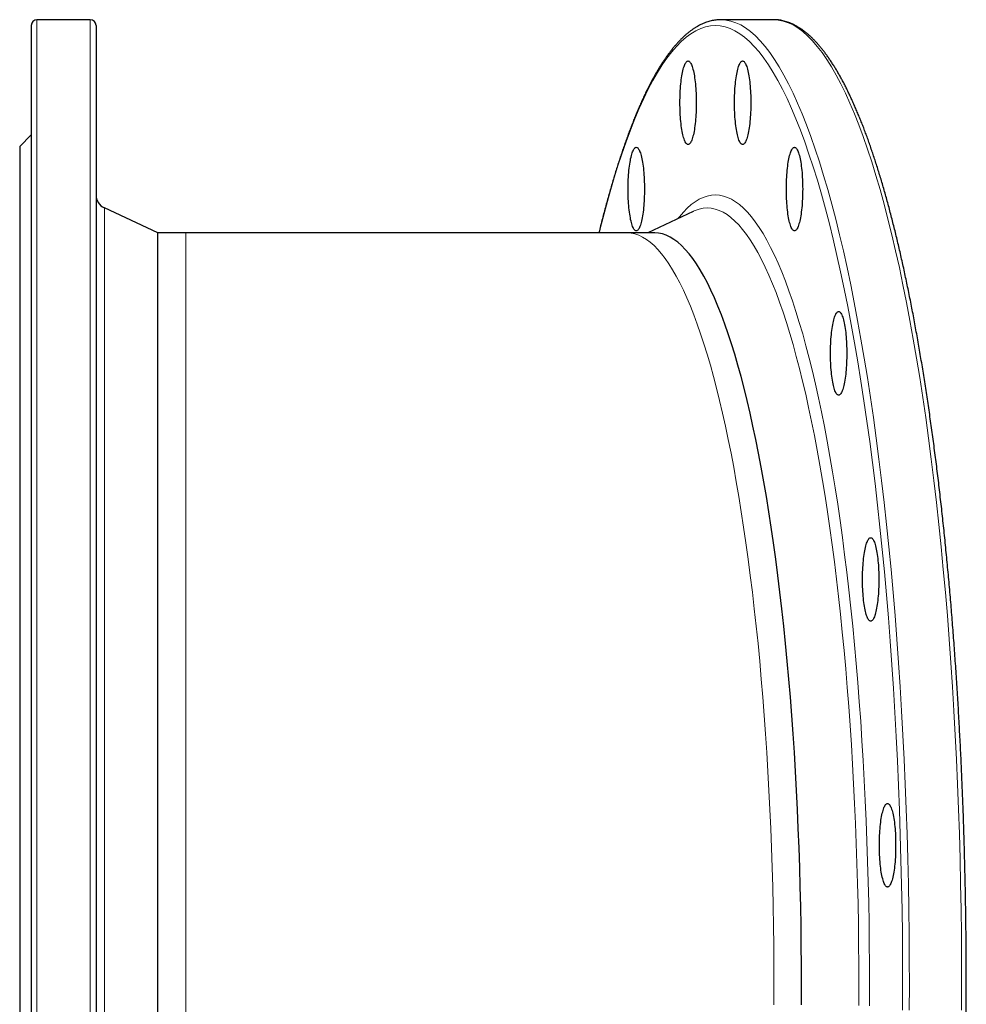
# Model space of a CAD drawing. Header units: millimetres. Extents: x -28 to 1145, y -434 to 1052.
# Tile 2 of 3: x -28 to 300, y -106 to 236. Entities that reach past the tile are written whole.
import ezdxf

# ---------------------------------------------------------------- set-up
doc = ezdxf.new("R2010")
doc.units = ezdxf.units.MM

msp = doc.modelspace()

# ---------------------------------------------------------------- linework, layer by layer
at = {"color": 7, "linetype": 'Continuous', "lineweight": 25}
for p, q in [((-24.46, 233.67), (-24.46, -99.33)), ((-3.96, 235.67), (-22.46, 235.67)), ((-1.96, 233.67), (-1.96, -99.33)), ((233.06, 235.67), (214.91, 235.67)), ((233.37, 235.67), (233.06, 235.67)), ((-24.46, 195.67), (-28.46, 191.67)), ((-28.46, 191.67), (-28.46, -99.33)), ((19.48, 161.67), (0.92, 170.33)), ((205.24, 169.16), (189.55, 161.67)), ((205.26, 169.17), (205.24, 169.16)), ((29.22, 161.67), (19.48, 161.67)), ((19.48, -360.33), (19.48, 161.67)), ((182.37, 161.67), (29.22, 161.67)), ((191.92, 161.67), (182.37, 161.67)), ((-28.46, -99.33), (-28.46, -390.33)), ((-24.46, -99.33), (-24.46, -432.33)), ((-1.96, -99.33), (-1.96, -432.33))]:
    msp.add_line(p, q, dxfattribs=at)
at = {"color": 8, "linetype": 'Continuous', "lineweight": 18}
for p, q in [((-22.46, 235.67), (-22.46, -99.33)), ((-3.96, 235.67), (-3.96, -99.33)), ((0.92, 170.33), (0.92, -99.33)), ((29.22, 161.67), (29.22, -99.33)), ((-22.46, -99.33), (-22.46, -434.33)), ((-3.96, -99.33), (-3.96, -434.33)), ((0.92, -99.33), (0.92, -368.98)), ((29.22, -99.33), (29.22, -360.33))]:
    msp.add_line(p, q, dxfattribs=at)
at = {"color": 8, "linetype": 'Continuous', "lineweight": 18, "flags": 128}
for points in [[(277.89, -108.04), (277.92, -99.33), (277.89, -90.61), (277.83, -81.9), (277.72, -73.2), (277.56, -64.52), (277.36, -55.86), (277.12, -47.23), (276.83, -38.64), (276.5, -30.09), (276.12, -21.59), (275.7, -13.14), (275.24, -4.75), (274.74, 3.58), (274.19, 11.83), (273.6, 20.01), (272.97, 28.11), (272.3, 36.12), (271.59, 44.03), (270.84, 51.85), (270.04, 59.57), (269.21, 67.17), (268.34, 74.66), (267.44, 82.04), (266.49, 89.29), (265.51, 96.4), (264.49, 103.39), (263.44, 110.24), (262.35, 116.94), (261.23, 123.49), (260.08, 129.89), (258.89, 136.14), (257.67, 142.22), (256.42, 148.14), (255.14, 153.89), (253.84, 159.46), (252.5, 164.86), (251.14, 170.08), (249.75, 175.11), (248.33, 179.95), (246.9, 184.6), (245.43, 189.06), (243.95, 193.32), (242.45, 197.38), (240.92, 201.23), (239.38, 204.88), (237.81, 208.32), (236.23, 211.55), (234.64, 214.57), (233.03, 217.37), (231.4, 219.96), (229.77, 222.33), (228.12, 224.47), (226.46, 226.4), (224.79, 228.1), (223.11, 229.57), (221.43, 230.82), (219.74, 231.85), (218.05, 232.65), (216.35, 233.22), (214.65, 233.56), (212.95, 233.67), (211.25, 233.56), (209.55, 233.22), (207.85, 232.65), (206.16, 231.85), (204.47, 230.82), (202.79, 229.57), (201.11, 228.1), (199.44, 226.4), (197.79, 224.47), (196.14, 222.33), (194.5, 219.96), (192.88, 217.37), (191.27, 214.57), (189.67, 211.55), (188.09, 208.32), (186.53, 204.88), (184.98, 201.23), (183.46, 197.38), (181.95, 193.32), (180.47, 189.06), (179.01, 184.6), (177.57, 179.95), (176.16, 175.11), (174.77, 170.08), (173.4, 164.86), (172.61, 161.67)], [(280.25, -108.1), (280.27, -99.33), (280.25, -90.56), (280.18, -81.8), (280.07, -73.04), (279.91, -64.31), (279.71, -55.6), (279.46, -46.92), (279.17, -38.28), (278.84, -29.68), (278.46, -21.12), (278.04, -12.62), (277.58, -4.18), (277.07, 4.19), (276.52, 12.5), (275.93, 20.73), (275.29, 28.87), (274.62, 36.93), (273.9, 44.89), (273.15, 52.76), (272.35, 60.52), (271.51, 68.17), (270.64, 75.71), (269.72, 83.13), (268.77, 90.42), (267.79, 97.58), (266.76, 104.61), (265.7, 111.49), (264.61, 118.24), (263.48, 124.83), (262.32, 131.27), (261.13, 137.55), (259.9, 143.67), (258.64, 149.63), (257.36, 155.41), (256.04, 161.02), (254.7, 166.45), (253.33, 171.69), (251.93, 176.75), (250.51, 181.63), (249.06, 186.31), (247.59, 190.79), (246.1, 195.08), (244.58, 199.16), (243.05, 203.04), (241.5, 206.71), (239.92, 210.17), (238.33, 213.42), (236.73, 216.46), (235.11, 219.28), (233.48, 221.88), (231.83, 224.26), (230.17, 226.42), (228.5, 228.35), (226.82, 230.06), (225.14, 231.55), (223.44, 232.81), (221.74, 233.84), (220.04, 234.64), (218.33, 235.21), (216.62, 235.56), (215.22, 235.67)], [(298.39, -108.1), (298.41, -99.33), (298.39, -90.56), (298.32, -81.8), (298.21, -73.04), (298.06, -64.31), (297.85, -55.6), (297.61, -46.92), (297.32, -38.28), (296.98, -29.68), (296.61, -21.12), (296.19, -12.62), (295.72, -4.18), (295.21, 4.19), (294.66, 12.5), (294.07, 20.73), (293.44, 28.87), (292.76, 36.93), (292.05, 44.89), (291.29, 52.76), (290.49, 60.52), (289.66, 68.17), (288.78, 75.71), (287.87, 83.13), (286.92, 90.42), (285.93, 97.58), (284.91, 104.61), (283.85, 111.49), (282.75, 118.24), (281.63, 124.83), (280.46, 131.27), (279.27, 137.55), (278.05, 143.67), (276.79, 149.63), (275.5, 155.41), (274.19, 161.02), (272.84, 166.45), (271.47, 171.69), (270.08, 176.75), (268.65, 181.63), (267.21, 186.31), (265.74, 190.79), (264.24, 195.08), (262.73, 199.16), (261.19, 203.04), (259.64, 206.71), (258.07, 210.17), (256.48, 213.42), (254.87, 216.46), (253.25, 219.28), (251.62, 221.88), (249.97, 224.26), (248.31, 226.42), (246.65, 228.35), (244.97, 230.06), (243.28, 231.55), (241.59, 232.81), (239.89, 233.84), (238.19, 234.64), (236.48, 235.21), (234.77, 235.56), (233.37, 235.67)], [(266.42, -106.5), (266.44, -99.33), (266.42, -92.15), (266.37, -84.98), (266.28, -77.82), (266.15, -70.67), (265.99, -63.54), (265.78, -56.44), (265.55, -49.36), (265.27, -42.32), (264.96, -35.32), (264.62, -28.36), (264.24, -21.45), (263.82, -14.6), (263.37, -7.8), (262.89, -1.07), (262.37, 5.6), (261.82, 12.19), (261.23, 18.71), (260.61, 25.15), (259.96, 31.5), (259.28, 37.77), (258.56, 43.93), (257.81, 50), (257.04, 55.97), (256.23, 61.83), (255.39, 67.59), (254.52, 73.22), (253.63, 78.74), (252.7, 84.14), (251.75, 89.41), (250.78, 94.55), (249.77, 99.56), (248.74, 104.43), (247.69, 109.16), (246.61, 113.75), (245.51, 118.2), (244.39, 122.49), (243.25, 126.64), (242.08, 130.62), (240.9, 134.45), (239.7, 138.12), (238.48, 141.63), (237.24, 144.97), (235.98, 148.15), (234.71, 151.15), (233.42, 153.99), (232.12, 156.65), (230.81, 159.13), (229.48, 161.44), (228.14, 163.57), (226.8, 165.52), (225.44, 167.28), (224.07, 168.87), (222.7, 170.27), (221.32, 171.48), (219.93, 172.51), (218.54, 173.36), (217.15, 174.01), (215.75, 174.48), (214.35, 174.76), (212.95, 174.86), (211.55, 174.76), (210.15, 174.48), (208.75, 174.01), (207.36, 173.36), (205.97, 172.51), (204.58, 171.48), (203.2, 170.27), (201.83, 168.87), (200.46, 167.28), (199.95, 166.64)], [(262.71, -106.39), (262.73, -99.33), (262.71, -92.27), (262.66, -85.22), (262.57, -78.17), (262.44, -71.14), (262.28, -64.13), (262.08, -57.14), (261.85, -50.19), (261.58, -43.26), (261.27, -36.38), (260.93, -29.54), (260.56, -22.74), (260.15, -16), (259.71, -9.32), (259.23, -2.69), (258.72, 3.86), (258.18, 10.35), (257.6, 16.76), (256.99, 23.09), (256.35, 29.34), (255.68, 35.5), (254.98, 41.57), (254.24, 47.54), (253.48, 53.41), (252.68, 59.17), (251.86, 64.83), (251, 70.37), (250.12, 75.8), (249.21, 81.11), (248.28, 86.29), (247.32, 91.35), (246.33, 96.27), (245.32, 101.06), (244.29, 105.72), (243.23, 110.23), (242.15, 114.6), (241.04, 118.83), (239.92, 122.9), (238.77, 126.82), (237.61, 130.59), (236.42, 134.2), (235.22, 137.65), (234, 140.94), (232.77, 144.06), (231.52, 147.01), (230.25, 149.8), (228.97, 152.42), (227.68, 154.86), (226.38, 157.13), (225.06, 159.22), (223.74, 161.14), (222.4, 162.88), (221.06, 164.43), (219.71, 165.81), (218.35, 167.01), (216.99, 168.02), (215.62, 168.85), (214.25, 169.49), (212.87, 169.96), (211.5, 170.23), (210.12, 170.33), (208.74, 170.23), (207.37, 169.96), (205.99, 169.49), (205.26, 169.17)], [(182.37, 161.67), (183.7, 161.58), (185.03, 161.31), (186.36, 160.87), (187.69, 160.24), (189.01, 159.44), (190.33, 158.46), (191.65, 157.3), (192.95, 155.97), (194.25, 154.46), (195.55, 152.78), (196.83, 150.92), (198.1, 148.9), (199.36, 146.7), (200.61, 144.34), (201.85, 141.8), (203.08, 139.11), (204.29, 136.25), (205.48, 133.23), (206.66, 130.04), (207.83, 126.7), (208.97, 123.21), (210.1, 119.57), (211.21, 115.77), (212.3, 111.83), (213.36, 107.74), (214.41, 103.51), (215.44, 99.14), (216.44, 94.63), (217.42, 90), (218.37, 85.23), (219.3, 80.33), (220.21, 75.32), (221.09, 70.18), (221.94, 64.92), (222.76, 59.56), (223.56, 54.08), (224.33, 48.5), (225.07, 42.82), (225.78, 37.04), (226.46, 31.17), (227.11, 25.21), (227.74, 19.16), (228.33, 13.04), (228.88, 6.83), (229.41, 0.55), (229.9, -5.79), (230.36, -12.2), (230.79, -18.67), (231.19, -25.2), (231.55, -31.78), (231.88, -38.4), (232.17, -45.06), (232.43, -51.76), (232.66, -58.5), (232.85, -65.26), (233.01, -72.05), (233.13, -78.85), (233.22, -85.67), (233.27, -92.5), (233.29, -99.33)], [(233.29, -99.33), (233.27, -106.16)]]:
    msp.add_lwpolyline(points, dxfattribs=at)
at = {"color": 7, "linetype": 'Continuous', "lineweight": 25, "flags": 128}
for points in [[(215.22, 235.67), (214.91, 235.67), (214.62, 235.67)], [(206.32, 206.86), (206.31, 206.01), (206.3, 205.17), (206.28, 204.34), (206.24, 203.51), (206.2, 202.7), (206.15, 201.9), (206.09, 201.11), (206.02, 200.35), (205.94, 199.61), (205.85, 198.89), (205.76, 198.2), (205.66, 197.54), (205.55, 196.91), (205.43, 196.31), (205.31, 195.75), (205.18, 195.22), (205.05, 194.74), (204.91, 194.3), (204.76, 193.9), (204.61, 193.54), (204.46, 193.23), (204.3, 192.96), (204.14, 192.75), (203.98, 192.58), (203.82, 192.45), (203.66, 192.38), (203.49, 192.36), (203.33, 192.38), (203.16, 192.45), (203, 192.58), (202.84, 192.75), (202.68, 192.96), (202.52, 193.23), (202.37, 193.54), (202.22, 193.9), (202.08, 194.3), (201.94, 194.74), (201.8, 195.22), (201.67, 195.75), (201.55, 196.31), (201.43, 196.91), (201.32, 197.54), (201.22, 198.2), (201.13, 198.89), (201.04, 199.61), (200.96, 200.35), (200.89, 201.11), (200.83, 201.9), (200.78, 202.7), (200.74, 203.51), (200.71, 204.34), (200.68, 205.17), (200.67, 206.01), (200.66, 206.86), (200.67, 207.7), (200.68, 208.54), (200.71, 209.37), (200.74, 210.2), (200.78, 211.01), (200.83, 211.82), (200.89, 212.6), (200.96, 213.36), (201.04, 214.11), (201.13, 214.82), (201.22, 215.51), (201.32, 216.18), (201.43, 216.81), (201.55, 217.4), (201.67, 217.96), (201.8, 218.49), (201.94, 218.97), (202.08, 219.41), (202.22, 219.81), (202.37, 220.17), (202.52, 220.48), (202.68, 220.75), (202.84, 220.96), (203, 221.14), (203.16, 221.26), (203.33, 221.33), (203.49, 221.36), (203.66, 221.33), (203.82, 221.26), (203.98, 221.14), (204.14, 220.96), (204.3, 220.75), (204.46, 220.48), (204.61, 220.17), (204.76, 219.81), (204.91, 219.41), (205.05, 218.97), (205.18, 218.49), (205.31, 217.96), (205.43, 217.4), (205.55, 216.81), (205.66, 216.18), (205.76, 215.51), (205.85, 214.82), (205.94, 214.11), (206.02, 213.36), (206.09, 212.6), (206.15, 211.82), (206.2, 211.01), (206.24, 210.2), (206.28, 209.37), (206.3, 208.54), (206.31, 207.7), (206.32, 206.86)], [(225.24, 206.86), (225.24, 206.01), (225.22, 205.17), (225.2, 204.34), (225.17, 203.51), (225.12, 202.7), (225.07, 201.9), (225.01, 201.11), (224.94, 200.35), (224.86, 199.61), (224.78, 198.89), (224.68, 198.2), (224.58, 197.54), (224.47, 196.91), (224.35, 196.31), (224.23, 195.75), (224.1, 195.22), (223.97, 194.74), (223.83, 194.3), (223.68, 193.9), (223.53, 193.54), (223.38, 193.23), (223.22, 192.96), (223.06, 192.75), (222.9, 192.58), (222.74, 192.45), (222.58, 192.38), (222.41, 192.36), (222.25, 192.38), (222.08, 192.45), (221.92, 192.58), (221.76, 192.75), (221.6, 192.96), (221.45, 193.23), (221.29, 193.54), (221.14, 193.9), (221, 194.3), (220.86, 194.74), (220.72, 195.22), (220.59, 195.75), (220.47, 196.31), (220.35, 196.91), (220.25, 197.54), (220.14, 198.2), (220.05, 198.89), (219.96, 199.61), (219.88, 200.35), (219.82, 201.11), (219.75, 201.9), (219.7, 202.7), (219.66, 203.51), (219.63, 204.34), (219.6, 205.17), (219.59, 206.01), (219.58, 206.86), (219.59, 207.7), (219.6, 208.54), (219.63, 209.37), (219.66, 210.2), (219.7, 211.01), (219.75, 211.82), (219.82, 212.6), (219.88, 213.36), (219.96, 214.11), (220.05, 214.82), (220.14, 215.51), (220.25, 216.18), (220.35, 216.81), (220.47, 217.4), (220.59, 217.96), (220.72, 218.49), (220.86, 218.97), (221, 219.41), (221.14, 219.81), (221.29, 220.17), (221.45, 220.48), (221.6, 220.75), (221.76, 220.96), (221.92, 221.14), (222.08, 221.26), (222.25, 221.33), (222.41, 221.36), (222.58, 221.33), (222.74, 221.26), (222.9, 221.14), (223.06, 220.96), (223.22, 220.75), (223.38, 220.48), (223.53, 220.17), (223.68, 219.81), (223.83, 219.41), (223.97, 218.97), (224.1, 218.49), (224.23, 217.96), (224.35, 217.4), (224.47, 216.81), (224.58, 216.18), (224.68, 215.51), (224.78, 214.82), (224.86, 214.11), (224.94, 213.36), (225.01, 212.6), (225.07, 211.82), (225.12, 211.01), (225.17, 210.2), (225.2, 209.37), (225.22, 208.54), (225.24, 207.7), (225.24, 206.86)], [(188.32, 176.88), (188.32, 176.04), (188.31, 175.2), (188.28, 174.37), (188.25, 173.54), (188.21, 172.73), (188.15, 171.93), (188.09, 171.14), (188.02, 170.38), (187.95, 169.63), (187.86, 168.92), (187.76, 168.23), (187.66, 167.56), (187.55, 166.93), (187.44, 166.34), (187.31, 165.78), (187.18, 165.25), (187.05, 164.77), (186.91, 164.33), (186.76, 163.93), (186.62, 163.57), (186.46, 163.26), (186.31, 162.99), (186.15, 162.78), (185.99, 162.6), (185.82, 162.48), (185.66, 162.41), (185.5, 162.38), (185.33, 162.41), (185.17, 162.48), (185, 162.6), (184.84, 162.78), (184.68, 162.99), (184.53, 163.26), (184.37, 163.57), (184.23, 163.93), (184.08, 164.33), (183.94, 164.77), (183.81, 165.25), (183.68, 165.78), (183.55, 166.34), (183.44, 166.93), (183.33, 167.56), (183.23, 168.23), (183.13, 168.92), (183.05, 169.63), (182.97, 170.38), (182.9, 171.14), (182.84, 171.93), (182.79, 172.73), (182.74, 173.54), (182.71, 174.37), (182.69, 175.2), (182.67, 176.04), (182.67, 176.88), (182.67, 177.73), (182.69, 178.57), (182.71, 179.4), (182.74, 180.23), (182.79, 181.04), (182.84, 181.84), (182.9, 182.63), (182.97, 183.39), (183.05, 184.13), (183.13, 184.85), (183.23, 185.54), (183.33, 186.2), (183.44, 186.83), (183.55, 187.43), (183.68, 187.99), (183.81, 188.52), (183.94, 189), (184.08, 189.44), (184.23, 189.84), (184.37, 190.2), (184.53, 190.51), (184.68, 190.78), (184.84, 190.99), (185, 191.16), (185.17, 191.29), (185.33, 191.36), (185.5, 191.38), (185.66, 191.36), (185.82, 191.29), (185.99, 191.16), (186.15, 190.99), (186.31, 190.78), (186.46, 190.51), (186.62, 190.2), (186.76, 189.84), (186.91, 189.44), (187.05, 189), (187.18, 188.52), (187.31, 187.99), (187.44, 187.43), (187.55, 186.83), (187.66, 186.2), (187.76, 185.54), (187.86, 184.85), (187.95, 184.13), (188.02, 183.39), (188.09, 182.63), (188.15, 181.84), (188.21, 181.04), (188.25, 180.23), (188.28, 179.4), (188.31, 178.57), (188.32, 177.73), (188.32, 176.88)], [(243.24, 176.88), (243.23, 176.04), (243.22, 175.2), (243.19, 174.37), (243.16, 173.54), (243.12, 172.73), (243.07, 171.93), (243.01, 171.14), (242.94, 170.38), (242.86, 169.63), (242.77, 168.92), (242.68, 168.23), (242.58, 167.56), (242.47, 166.93), (242.35, 166.34), (242.23, 165.78), (242.1, 165.25), (241.96, 164.77), (241.82, 164.33), (241.68, 163.93), (241.53, 163.57), (241.38, 163.26), (241.22, 162.99), (241.06, 162.78), (240.9, 162.6), (240.74, 162.48), (240.57, 162.41), (240.41, 162.38), (240.24, 162.41), (240.08, 162.48), (239.92, 162.6), (239.76, 162.78), (239.6, 162.99), (239.44, 163.26), (239.29, 163.57), (239.14, 163.93), (238.99, 164.33), (238.85, 164.77), (238.72, 165.25), (238.59, 165.78), (238.47, 166.34), (238.35, 166.93), (238.24, 167.56), (238.14, 168.23), (238.04, 168.92), (237.96, 169.63), (237.88, 170.38), (237.81, 171.14), (237.75, 171.93), (237.7, 172.73), (237.66, 173.54), (237.62, 174.37), (237.6, 175.2), (237.58, 176.04), (237.58, 176.88), (237.58, 177.73), (237.6, 178.57), (237.62, 179.4), (237.66, 180.23), (237.7, 181.04), (237.75, 181.84), (237.81, 182.63), (237.88, 183.39), (237.96, 184.13), (238.04, 184.85), (238.14, 185.54), (238.24, 186.2), (238.35, 186.83), (238.47, 187.43), (238.59, 187.99), (238.72, 188.52), (238.85, 189), (238.99, 189.44), (239.14, 189.84), (239.29, 190.2), (239.44, 190.51), (239.6, 190.78), (239.76, 190.99), (239.92, 191.16), (240.08, 191.29), (240.24, 191.36), (240.41, 191.38), (240.57, 191.36), (240.74, 191.29), (240.9, 191.16), (241.06, 190.99), (241.22, 190.78), (241.38, 190.51), (241.53, 190.2), (241.68, 189.84), (241.82, 189.44), (241.96, 189), (242.1, 188.52), (242.23, 187.99), (242.35, 187.43), (242.47, 186.83), (242.58, 186.2), (242.68, 185.54), (242.77, 184.85), (242.86, 184.13), (242.94, 183.39), (243.01, 182.63), (243.07, 181.84), (243.12, 181.04), (243.16, 180.23), (243.19, 179.4), (243.22, 178.57), (243.23, 177.73), (243.24, 176.88)], [(242.84, -99.33), (242.82, -92.5), (242.77, -85.67), (242.68, -78.85), (242.56, -72.05), (242.4, -65.26), (242.21, -58.5), (241.98, -51.76), (241.72, -45.06), (241.43, -38.4), (241.1, -31.78), (240.74, -25.2), (240.35, -18.67), (239.92, -12.2), (239.46, -5.79), (238.96, 0.55), (238.44, 6.83), (237.88, 13.04), (237.29, 19.16), (236.67, 25.21), (236.02, 31.17), (235.33, 37.04), (234.62, 42.82), (233.88, 48.5), (233.11, 54.08), (232.32, 59.56), (231.49, 64.92), (230.64, 70.18), (229.76, 75.32), (228.85, 80.33), (227.92, 85.23), (226.97, 90), (225.99, 94.63), (224.99, 99.14), (223.96, 103.51), (222.92, 107.74), (221.85, 111.83), (220.76, 115.77), (219.65, 119.57), (218.52, 123.21), (217.38, 126.7), (216.21, 130.04), (215.04, 133.23), (213.84, 136.25), (212.63, 139.11), (211.4, 141.8), (210.17, 144.34), (208.92, 146.7), (207.65, 148.9), (206.38, 150.92), (205.1, 152.78), (203.81, 154.46), (202.51, 155.97), (201.2, 157.3), (199.88, 158.46), (198.56, 159.44), (197.24, 160.24), (195.91, 160.87), (194.58, 161.31), (193.25, 161.58), (191.92, 161.67)], [(258.54, 119.88), (258.54, 119.03), (258.53, 118.19), (258.5, 117.36), (258.47, 116.53), (258.43, 115.72), (258.37, 114.92), (258.31, 114.13), (258.24, 113.37), (258.17, 112.63), (258.08, 111.91), (257.99, 111.22), (257.88, 110.56), (257.77, 109.92), (257.66, 109.33), (257.53, 108.77), (257.41, 108.24), (257.27, 107.76), (257.13, 107.32), (256.99, 106.92), (256.84, 106.56), (256.68, 106.25), (256.53, 105.98), (256.37, 105.77), (256.21, 105.6), (256.04, 105.47), (255.88, 105.4), (255.72, 105.38), (255.55, 105.4), (255.39, 105.47), (255.22, 105.6), (255.06, 105.77), (254.9, 105.98), (254.75, 106.25), (254.6, 106.56), (254.45, 106.92), (254.3, 107.32), (254.16, 107.76), (254.03, 108.24), (253.9, 108.77), (253.77, 109.33), (253.66, 109.92), (253.55, 110.56), (253.45, 111.22), (253.35, 111.91), (253.27, 112.63), (253.19, 113.37), (253.12, 114.13), (253.06, 114.92), (253.01, 115.72), (252.96, 116.53), (252.93, 117.36), (252.91, 118.19), (252.89, 119.03), (252.89, 119.88), (252.89, 120.72), (252.91, 121.56), (252.93, 122.39), (252.96, 123.22), (253.01, 124.03), (253.06, 124.83), (253.12, 125.62), (253.19, 126.38), (253.27, 127.13), (253.35, 127.84), (253.45, 128.53), (253.55, 129.2), (253.66, 129.83), (253.77, 130.42), (253.9, 130.98), (254.03, 131.51), (254.16, 131.99), (254.3, 132.43), (254.45, 132.83), (254.6, 133.19), (254.75, 133.5), (254.9, 133.77), (255.06, 133.98), (255.22, 134.16), (255.39, 134.28), (255.55, 134.35), (255.72, 134.38), (255.88, 134.35), (256.04, 134.28), (256.21, 134.16), (256.37, 133.98), (256.53, 133.77), (256.68, 133.5), (256.84, 133.19), (256.99, 132.83), (257.13, 132.43), (257.27, 131.99), (257.41, 131.51), (257.53, 130.98), (257.66, 130.42), (257.77, 129.83), (257.88, 129.2), (257.99, 128.53), (258.08, 127.84), (258.17, 127.13), (258.24, 126.38), (258.31, 125.62), (258.37, 124.83), (258.43, 124.03), (258.47, 123.22), (258.5, 122.39), (258.53, 121.56), (258.54, 120.72), (258.54, 119.88)], [(269.67, 41.41), (269.66, 40.57), (269.65, 39.73), (269.62, 38.89), (269.59, 38.07), (269.55, 37.25), (269.5, 36.45), (269.44, 35.67), (269.37, 34.9), (269.29, 34.16), (269.2, 33.44), (269.11, 32.75), (269.01, 32.09), (268.9, 31.46), (268.78, 30.86), (268.66, 30.3), (268.53, 29.78), (268.39, 29.29), (268.25, 28.85), (268.11, 28.45), (267.96, 28.1), (267.81, 27.78), (267.65, 27.52), (267.49, 27.3), (267.33, 27.13), (267.17, 27.01), (267, 26.93), (266.84, 26.91), (266.67, 26.93), (266.51, 27.01), (266.35, 27.13), (266.19, 27.3), (266.03, 27.52), (265.87, 27.78), (265.72, 28.1), (265.57, 28.45), (265.42, 28.85), (265.28, 29.29), (265.15, 29.78), (265.02, 30.3), (264.9, 30.86), (264.78, 31.46), (264.67, 32.09), (264.57, 32.75), (264.47, 33.44), (264.39, 34.16), (264.31, 34.9), (264.24, 35.67), (264.18, 36.45), (264.13, 37.25), (264.09, 38.07), (264.05, 38.89), (264.03, 39.73), (264.01, 40.57), (264.01, 41.41), (264.01, 42.25), (264.03, 43.09), (264.05, 43.93), (264.09, 44.75), (264.13, 45.57), (264.18, 46.37), (264.24, 47.15), (264.31, 47.92), (264.39, 48.66), (264.47, 49.38), (264.57, 50.07), (264.67, 50.73), (264.78, 51.36), (264.9, 51.96), (265.02, 52.52), (265.15, 53.04), (265.28, 53.52), (265.42, 53.97), (265.57, 54.37), (265.72, 54.72), (265.87, 55.03), (266.03, 55.3), (266.19, 55.52), (266.35, 55.69), (266.51, 55.81), (266.67, 55.88), (266.84, 55.91), (267, 55.88), (267.17, 55.81), (267.33, 55.69), (267.49, 55.52), (267.65, 55.3), (267.81, 55.03), (267.96, 54.72), (268.11, 54.37), (268.25, 53.97), (268.39, 53.52), (268.53, 53.04), (268.66, 52.52), (268.78, 51.96), (268.9, 51.36), (269.01, 50.73), (269.11, 50.07), (269.2, 49.38), (269.29, 48.66), (269.37, 47.92), (269.44, 47.15), (269.5, 46.37), (269.55, 45.57), (269.59, 44.75), (269.62, 43.93), (269.65, 43.09), (269.66, 42.25), (269.67, 41.41)], [(275.51, -50.83), (275.51, -51.68), (275.49, -52.52), (275.47, -53.35), (275.44, -54.18), (275.4, -54.99), (275.34, -55.79), (275.28, -56.58), (275.21, -57.34), (275.13, -58.08), (275.05, -58.8), (274.95, -59.49), (274.85, -60.15), (274.74, -60.78), (274.63, -61.38), (274.5, -61.94), (274.37, -62.46), (274.24, -62.95), (274.1, -63.39), (273.95, -63.79), (273.81, -64.15), (273.65, -64.46), (273.5, -64.72), (273.34, -64.94), (273.18, -65.11), (273.01, -65.23), (272.85, -65.31), (272.69, -65.33), (272.52, -65.31), (272.36, -65.23), (272.19, -65.11), (272.03, -64.94), (271.87, -64.72), (271.72, -64.46), (271.56, -64.15), (271.42, -63.79), (271.27, -63.39), (271.13, -62.95), (271, -62.46), (270.87, -61.94), (270.74, -61.38), (270.63, -60.78), (270.52, -60.15), (270.42, -59.49), (270.32, -58.8), (270.24, -58.08), (270.16, -57.34), (270.09, -56.58), (270.03, -55.79), (269.98, -54.99), (269.93, -54.18), (269.9, -53.35), (269.88, -52.52), (269.86, -51.68), (269.86, -50.83), (269.86, -49.99), (269.88, -49.15), (269.9, -48.32), (269.93, -47.49), (269.98, -46.67), (270.03, -45.87), (270.09, -45.09), (270.16, -44.33), (270.24, -43.58), (270.32, -42.87), (270.42, -42.17), (270.52, -41.51), (270.63, -40.88), (270.74, -40.29), (270.87, -39.73), (271, -39.2), (271.13, -38.72), (271.27, -38.28), (271.42, -37.88), (271.56, -37.52), (271.72, -37.21), (271.87, -36.94), (272.03, -36.72), (272.19, -36.55), (272.36, -36.43), (272.52, -36.36), (272.69, -36.33), (272.85, -36.36), (273.01, -36.43), (273.18, -36.55), (273.34, -36.72), (273.5, -36.94), (273.65, -37.21), (273.81, -37.52), (273.95, -37.88), (274.1, -38.28), (274.24, -38.72), (274.37, -39.2), (274.5, -39.73), (274.63, -40.29), (274.74, -40.88), (274.85, -41.51), (274.95, -42.17), (275.05, -42.87), (275.13, -43.58), (275.21, -44.33), (275.28, -45.09), (275.34, -45.87), (275.4, -46.67), (275.44, -47.49), (275.47, -48.32), (275.49, -49.15), (275.51, -49.99), (275.51, -50.83)], [(242.82, -106.16), (242.84, -99.33)]]:
    msp.add_lwpolyline(points, dxfattribs=at)
at = {"color": 7, "linetype": 'Continuous', "lineweight": 25}
for centre, radius, start, end in [((-22.46, 233.67), 2, 90, 180), ((-3.96, 233.67), 2, 0, 90), ((3.04, 174.86), 5, 180, 245)]:
    msp.add_arc(centre, radius, start, end, dxfattribs=at)
for points, knots in [([(214.58, 235.66), (214.47, 235.66), (214.1, 235.66), (213.46, 235.61), (212.66, 235.51), (211.87, 235.36), (211.07, 235.17), (210.27, 234.94), (209.48, 234.67), (208.68, 234.35), (207.89, 233.98), (207.09, 233.57), (206.3, 233.12), (205.51, 232.62), (204.72, 232.07), (203.93, 231.48), (203.14, 230.85), (202.36, 230.17), (201.58, 229.44), (200.8, 228.67), (200.03, 227.86), (199.26, 227), (198.49, 226.1), (197.73, 225.16), (196.97, 224.17), (196.22, 223.14), (195.47, 222.07), (194.72, 220.96), (193.98, 219.81), (193.25, 218.62), (192.52, 217.38), (191.79, 216.11), (191.07, 214.79), (190.35, 213.44), (189.63, 212.04), (188.92, 210.61), (188.22, 209.13), (187.52, 207.62), (186.82, 206.07), (186.13, 204.48), (185.44, 202.85), (184.76, 201.18), (184.08, 199.47), (183.41, 197.72), (182.74, 195.94), (182.07, 194.12), (181.41, 192.26), (180.76, 190.36), (180.11, 188.43), (179.46, 186.46), (178.82, 184.45), (178.18, 182.41), (177.55, 180.33), (176.93, 178.21), (176.31, 176.06), (175.69, 173.87), (175.08, 171.65), (174.47, 169.39), (173.87, 167.1), (173.28, 164.78), (172.82, 162.96), (172.57, 161.92), (172.51, 161.67)], [0, 0, 0, 0, 0.006377, 0.022333, 0.038304, 0.054313, 0.07038, 0.086524, 0.102761, 0.119101, 0.135554, 0.152121, 0.168803, 0.185594, 0.202489, 0.219476, 0.236545, 0.253684, 0.270881, 0.288125, 0.305404, 0.322711, 0.340036, 0.357374, 0.374718, 0.392065, 0.409409, 0.426749, 0.444082, 0.461408, 0.478724, 0.496032, 0.513329, 0.530618, 0.547896, 0.565165, 0.582424, 0.599675, 0.616917, 0.634151, 0.651376, 0.668594, 0.685805, 0.703009, 0.720206, 0.737398, 0.754583, 0.771763, 0.788938, 0.806107, 0.823272, 0.840433, 0.857589, 0.874742, 0.891891, 0.909036, 0.926178, 0.943317, 0.960452, 0.977585, 0.994715, 1, 1, 1, 1]), ([(233.4, -434.32), (233.55, -434.32), (233.97, -434.31), (234.66, -434.25), (235.46, -434.14), (236.25, -433.99), (237.05, -433.79), (237.85, -433.55), (238.64, -433.27), (239.44, -432.94), (240.23, -432.56), (241.03, -432.15), (241.82, -431.68), (242.61, -431.18), (243.4, -430.62), (244.19, -430.02), (244.98, -429.38), (245.76, -428.69), (246.54, -427.95), (247.32, -427.18), (248.09, -426.35), (248.86, -425.49), (249.62, -424.58), (250.39, -423.63), (251.14, -422.64), (251.9, -421.6), (252.64, -420.52), (253.39, -419.4), (254.13, -418.24), (254.86, -417.04), (255.59, -415.8), (256.32, -414.52), (257.04, -413.2), (257.76, -411.84), (258.47, -410.43), (259.18, -408.99), (259.88, -407.51), (260.58, -405.99), (261.28, -404.43), (261.97, -402.83), (262.66, -401.19), (263.34, -399.52), (264.02, -397.8), (264.69, -396.05), (265.36, -394.26), (266.02, -392.43), (266.68, -390.56), (267.34, -388.66), (267.98, -386.72), (268.63, -384.74), (269.27, -382.73), (269.91, -380.68), (270.54, -378.59), (271.16, -376.47), (271.78, -374.31), (272.4, -372.11), (273.01, -369.89), (273.61, -367.62), (274.21, -365.32), (274.8, -362.99), (275.39, -360.63), (275.97, -358.23), (276.55, -355.79), (277.12, -353.33), (277.69, -350.83), (278.25, -348.29), (278.8, -345.73), (279.35, -343.13), (279.9, -340.51), (280.43, -337.85), (280.96, -335.16), (281.49, -332.44), (282.01, -329.69), (282.52, -326.91), (283.02, -324.1), (283.52, -321.26), (284.02, -318.4), (284.5, -315.5), (284.98, -312.58), (285.46, -309.63), (285.92, -306.65), (286.38, -303.64), (286.84, -300.61), (287.28, -297.55), (287.72, -294.47), (288.15, -291.36), (288.58, -288.23), (289, -285.07), (289.41, -281.89), (289.81, -278.68), (290.21, -275.45), (290.6, -272.2), (290.98, -268.93), (291.36, -265.63), (291.72, -262.31), (292.08, -258.97), (292.44, -255.61), (292.78, -252.23), (293.12, -248.83), (293.45, -245.41), (293.77, -241.97), (294.09, -238.52), (294.39, -235.04), (294.69, -231.55), (294.98, -228.04), (295.27, -224.51), (295.54, -220.97), (295.81, -217.41), (296.07, -213.84), (296.32, -210.25), (296.56, -206.65), (296.8, -203.03), (297.03, -199.4), (297.24, -195.76), (297.46, -192.1), (297.66, -188.43), (297.85, -184.75), (298.04, -181.06), (298.22, -177.36), (298.39, -173.65), (298.55, -169.93), (298.7, -166.2), (298.85, -162.46), (298.98, -158.71), (299.11, -154.95), (299.23, -151.19), (299.34, -147.42), (299.45, -143.65), (299.54, -139.87), (299.63, -136.08), (299.71, -132.29), (299.77, -128.49), (299.84, -124.69), (299.89, -120.89), (299.93, -117.09), (299.97, -113.28), (299.99, -109.47), (300.01, -105.66), (300.02, -101.85), (300.02, -98.04), (300.02, -94.22), (300, -90.41), (299.98, -86.6), (299.94, -82.8), (299.9, -78.99), (299.85, -75.19), (299.8, -71.39), (299.73, -67.59), (299.65, -63.8), (299.57, -60.01), (299.48, -56.23), (299.38, -52.45), (299.27, -48.68), (299.15, -44.91), (299.03, -41.16), (298.89, -37.41), (298.75, -33.66), (298.6, -29.93), (298.44, -26.21), (298.27, -22.49), (298.1, -18.79), (297.91, -15.09), (297.72, -11.41), (297.52, -7.74), (297.31, -4.08), (297.1, -0.43), (296.87, 3.2), (296.64, 6.83), (296.4, 10.43), (296.15, 14.03), (295.89, 17.61), (295.63, 21.17), (295.35, 24.72), (295.07, 28.25), (294.79, 31.76), (294.49, 35.26), (294.18, 38.74), (293.87, 42.21), (293.55, 45.65), (293.23, 49.08), (292.89, 52.48), (292.55, 55.87), (292.2, 59.23), (291.84, 62.58), (291.48, 65.9), (291.1, 69.21), (290.72, 72.49), (290.34, 75.75), (289.94, 78.98), (289.54, 82.2), (289.13, 85.39), (288.71, 88.55), (288.29, 91.69), (287.86, 94.81), (287.42, 97.9), (286.98, 100.97), (286.53, 104.01), (286.07, 107.02), (285.61, 110.01), (285.14, 112.97), (284.66, 115.9), (284.17, 118.8), (283.68, 121.68), (283.19, 124.53), (282.68, 127.35), (282.17, 130.14), (281.66, 132.9), (281.13, 135.62), (280.61, 138.32), (280.07, 140.99), (279.53, 143.63), (278.98, 146.23), (278.43, 148.81), (277.87, 151.35), (277.31, 153.86), (276.74, 156.34), (276.16, 158.78), (275.58, 161.19), (275, 163.57), (274.4, 165.91), (273.81, 168.22), (273.2, 170.49), (272.6, 172.73), (271.98, 174.94), (271.36, 177.11), (270.74, 179.24), (270.11, 181.34), (269.48, 183.4), (268.84, 185.42), (268.2, 187.41), (267.55, 189.36), (266.9, 191.28), (266.24, 193.16), (265.58, 195), (264.91, 196.8), (264.24, 198.56), (263.57, 200.29), (262.89, 201.98), (262.2, 203.63), (261.51, 205.24), (260.82, 206.81), (260.12, 208.34), (259.42, 209.84), (258.71, 211.29), (258, 212.71), (257.29, 214.08), (256.57, 215.42), (255.84, 216.71), (255.11, 217.96), (254.38, 219.18), (253.64, 220.35), (252.9, 221.48), (252.16, 222.57), (251.41, 223.62), (250.65, 224.63), (249.89, 225.6), (249.13, 226.52), (248.36, 227.41), (247.58, 228.24), (246.8, 229.04), (246.02, 229.79), (245.23, 230.5), (244.44, 231.16), (243.65, 231.78), (242.85, 232.36), (242.05, 232.88), (241.25, 233.37), (240.44, 233.8), (239.64, 234.19), (238.83, 234.54), (238.03, 234.84), (237.22, 235.09), (236.41, 235.3), (235.61, 235.46), (234.81, 235.57), (234.07, 235.65), (233.61, 235.66), (233.41, 235.66)], [0, 0, 0, 0, 0.001977, 0.005384, 0.008795, 0.012215, 0.015648, 0.019098, 0.022568, 0.026061, 0.029578, 0.03312, 0.036686, 0.040275, 0.043886, 0.047516, 0.051163, 0.054825, 0.058498, 0.062181, 0.065872, 0.069567, 0.073267, 0.076969, 0.080672, 0.084375, 0.088078, 0.09178, 0.09548, 0.099178, 0.102875, 0.10657, 0.110262, 0.113953, 0.117641, 0.121328, 0.125012, 0.128695, 0.132375, 0.136054, 0.139732, 0.143407, 0.147081, 0.150754, 0.154425, 0.158095, 0.161764, 0.165432, 0.169098, 0.172764, 0.176428, 0.180092, 0.183754, 0.187416, 0.191077, 0.194737, 0.198397, 0.202056, 0.205714, 0.209372, 0.213029, 0.216686, 0.220342, 0.223997, 0.227652, 0.231307, 0.234961, 0.238615, 0.242269, 0.245922, 0.249575, 0.253227, 0.256879, 0.260531, 0.264183, 0.267834, 0.271485, 0.275136, 0.278787, 0.282437, 0.286087, 0.289737, 0.293387, 0.297037, 0.300686, 0.304335, 0.307984, 0.311633, 0.315282, 0.318931, 0.322579, 0.326228, 0.329876, 0.333524, 0.337172, 0.34082, 0.344468, 0.348116, 0.351763, 0.355411, 0.359058, 0.362706, 0.366353, 0.37, 0.373647, 0.377294, 0.380941, 0.384588, 0.388235, 0.391882, 0.395529, 0.399175, 0.402822, 0.406469, 0.410115, 0.413762, 0.417408, 0.421055, 0.424701, 0.428347, 0.431994, 0.43564, 0.439286, 0.442933, 0.446579, 0.450225, 0.453871, 0.457517, 0.461163, 0.46481, 0.468456, 0.472102, 0.475748, 0.479394, 0.48304, 0.486686, 0.490332, 0.493978, 0.497624, 0.50127, 0.504916, 0.508562, 0.512208, 0.515854, 0.5195, 0.523146, 0.526792, 0.530438, 0.534084, 0.53773, 0.541377, 0.545023, 0.548669, 0.552315, 0.555961, 0.559607, 0.563254, 0.5669, 0.570546, 0.574192, 0.577839, 0.581485, 0.585132, 0.588778, 0.592425, 0.596071, 0.599718, 0.603364, 0.607011, 0.610658, 0.614304, 0.617951, 0.621598, 0.625245, 0.628892, 0.632539, 0.636186, 0.639834, 0.643481, 0.647128, 0.650776, 0.654423, 0.658071, 0.661719, 0.665367, 0.669015, 0.672663, 0.676311, 0.679959, 0.683608, 0.687256, 0.690905, 0.694554, 0.698203, 0.701852, 0.705501, 0.70915, 0.7128, 0.71645, 0.7201, 0.72375, 0.727401, 0.731051, 0.734702, 0.738353, 0.742005, 0.745656, 0.749308, 0.75296, 0.756613, 0.760266, 0.763919, 0.767572, 0.771226, 0.77488, 0.778535, 0.78219, 0.785846, 0.789502, 0.793159, 0.796816, 0.800473, 0.804132, 0.807791, 0.81145, 0.81511, 0.818771, 0.822433, 0.826096, 0.829759, 0.833424, 0.837089, 0.840755, 0.844423, 0.848092, 0.851762, 0.855433, 0.859105, 0.862779, 0.866455, 0.870132, 0.873811, 0.877491, 0.881174, 0.884858, 0.888544, 0.892233, 0.895923, 0.899615, 0.90331, 0.907007, 0.910705, 0.914405, 0.918107, 0.921811, 0.925515, 0.929219, 0.932922, 0.936623, 0.940322, 0.944015, 0.947702, 0.95138, 0.955046, 0.9587, 0.962336, 0.965954, 0.969551, 0.973124, 0.976673, 0.980197, 0.983696, 0.987172, 0.990627, 0.994063, 0.997486, 1, 1, 1, 1])]:
    msp.add_open_spline(points, degree=3, knots=knots, dxfattribs=at)

doc.saveas('drawing.dxf')
